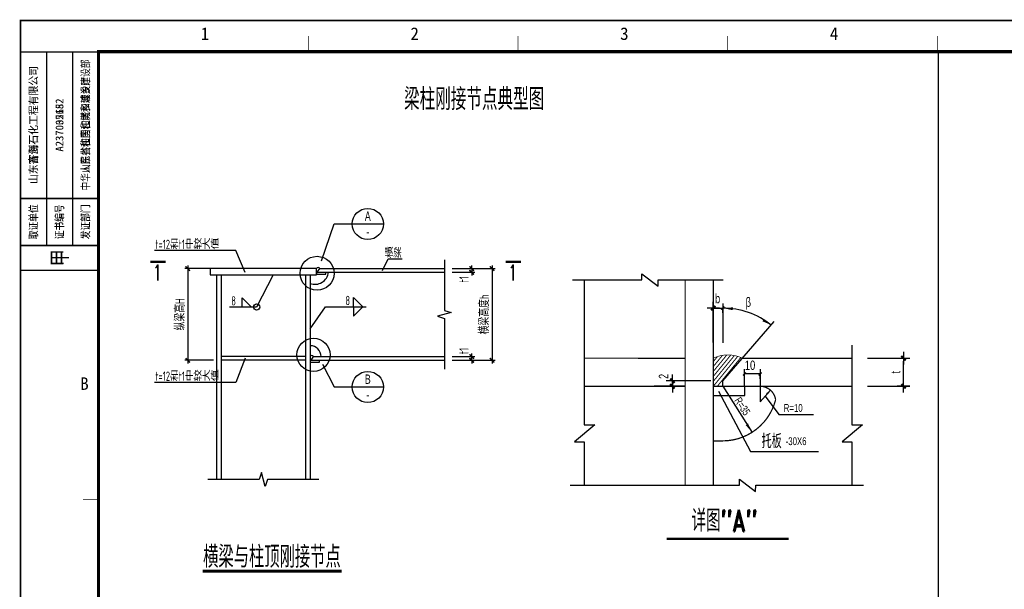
# Model space of a CAD drawing. Extents: x -294221 to 474257, y -25219 to 114942.
# Tile 66 of 69: x 390107 to 421646, y 29913 to 48167. Entities that reach past the tile are written whole.
import ezdxf
from ezdxf.enums import TextEntityAlignment as Align

# ---------------------------------------------------------------- set-up
doc = ezdxf.new("R2010")
doc.units = 0
doc.header["$LTSCALE"] = 1000
for name, color, linetype in [('_TCC_NET_BORDER', 7, 'Continuous'), ('BORDER', 7, 'Continuous'), ('DIM', 3, 'Continuous'), ('STEEL', 7, 'Continuous'), ('text', 7, 'Continuous'), ('THICK', 6, 'Continuous'), ('THIN', 7, 'Continuous'), ('WELD', 7, 'Continuous'), ('XIANGTU', 7, 'Continuous'), ('XIANGTUT', 3, 'Continuous'), ('图层4', 7, 'Continuous'), ('尺寸短线', 253, 'Continuous'), ('尺寸线', 253, 'Continuous')]:
    doc.layers.add(name, color=color, linetype=linetype)
doc.styles.add('DIMHZ', font='tcc_simp.shx', dxfattribs={"width": 0.8, "bigfont": 'tcc_hzdx.shx'})
doc.styles.add('H', font='romand.shx', dxfattribs={"width": 0.6, "bigfont": 'tcc_hzdx.shx'})
doc.styles.add('HZ', font='txt.shx', dxfattribs={"width": 0.7, "height": 5, "bigfont": 'hzdx.shx'})
doc.styles.add('MYROMANS', font='myromans.shx', dxfattribs={"width": 0.7, "bigfont": 'hzdx.shx'})
doc.styles.add('QC_宋体', font='txt')
doc.styles.add('TSSD_Dimension', font='tssdeng.shx', dxfattribs={"width": 0.7, "bigfont": 'hztxt.shx'})
doc.styles.add('TSSD_Label', font='tssdeng.shx', dxfattribs={"width": 0.7, "bigfont": 'hztxt.shx'})
doc.styles.add('TSSD_Rein', font='Tssdeng.shx', dxfattribs={"width": 0.7, "bigfont": '@@tssdchn.shx'})
doc.styles.add('宋体', font='txt')
doc.dimstyles.new('TSSD_10_100', dxfattribs={"dimtxt": 300, "dimasz": 100, "dimexe": 100, "dimexo": 250, "dimgap": 100, "dimtad": 1, "dimdec": 0, "dimlfac": 0.1, "dimzin": 0, "dimdsep": 46, "dimtxsty": 'TSSD_Dimension', "dimblk": 'ARCHTICK', "dimblk1": 'ARCHTICK', "dimblk2": 'ARCHTICK', "dimcen": 0, "dimdle": 100, "dimclrt": 7, "dimadec": 0, "dimazin": 0, "dimtfac": 1, "dimtdec": 0, "dimtix": 1, "dimtmove": 2, "dimatfit": 3, "dimfxl": 0, "dimtolj": 1, "dimtzin": 0, "dimarcsym": 0})
doc.dimstyles.new('TSSD_LEADER_STYLE_2.0', dxfattribs={"dimtxt": 0.18, "dimasz": 2, "dimexe": 0.18, "dimexo": 0.0625, "dimgap": 0.09, "dimtad": 0, "dimtih": 1, "dimtoh": 1, "dimdec": 4, "dimzin": 0, "dimdsep": 46, "dimtxsty": 'Standard', "dimcen": 0.09, "dimadec": 0, "dimazin": 0, "dimtfac": 1, "dimtdec": 4, "dimtofl": 0, "dimtmove": 0, "dimatfit": 3, "dimfxl": 0, "dimtolj": 1, "dimtzin": 0, "dimarcsym": 0})

# ---------------------------------------------------------------- blocks, each defined once
blk = doc.blocks.new('A')
for p, q in [((-2, 0), (2, 0)), ((0, -2), (0, 2))]:
    blk.add_line(p, q)
at = {"const_width": 0.7}
for points in [[(0, 0), (-0.71, -0.71)], [(0, 0), (0.71, 0.71)]]:
    blk.add_lwpolyline(points, dxfattribs=at)
blk = doc.blocks.new('1')
at = {"rotation": 180}
blk.add_blockref('A', (0, 0), dxfattribs=at)
blk = doc.blocks.new('BB')
at = {"layer": '尺寸短线', "const_width": 0.45}
blk.add_lwpolyline([(-0.5, -0.5), (0.5, 0.5)], dxfattribs=at)
at = {"layer": '尺寸线'}
blk.add_line((-1.52, 0), (0, 0), dxfattribs=at)
blk = doc.blocks.new('_ArchTick')
at = {"color": 0, "linetype": 'ByBlock', "const_width": 0.5}
blk.add_lwpolyline([(-0.71, -0.71), (0.71, 0.71)], dxfattribs=at)
blk = doc.blocks.new('*D554')
at = {"layer": 'Defpoints', "color": 0}
for p in [(396461, 40191), (395492, 37251), (396561, 37251)]:
    blk.add_point(p, dxfattribs=at)
at = {"layer": 'DIM', "color": 0, "lineweight": -2}
for p, q in [((396211, 40191), (395392, 40191)), ((395492, 40291), (395492, 37151)), ((396311, 37251), (395392, 37251))]:
    blk.add_line(p, q, dxfattribs=at)
at = {"layer": 'DIM', "color": 0, "lineweight": -2, "xscale": 100, "yscale": 100, "zscale": 100}
for p, rotation in [((395492, 40191), 90), ((395492, 37251), 270)]:
    blk.add_blockref('_ArchTick', p, dxfattribs=dict(at, rotation=rotation))
at = {"layer": 'DIM', "color": 7, "insert": (395242, 38721), "char_height": 300, "attachment_point": 5, "rotation": 90, "style": 'TSSD_Dimension'}
blk.add_mtext('\\A1;纵梁高H', dxfattribs=at)
blk = doc.blocks.new('*D557')
at = {"layer": 'Defpoints', "color": 0}
for p in [(403713, 37371), (403713, 37251), (404587, 37371)]:
    blk.add_point(p, dxfattribs=at)
at = {"layer": 'DIM', "color": 0, "lineweight": -2}
for p, q in [((403963, 37371), (404687, 37371)), ((403963, 37251), (404687, 37251)), ((404587, 37371), (404587, 37471)), ((404587, 37251), (404587, 37371)), ((404587, 37251), (404587, 37151))]:
    blk.add_line(p, q, dxfattribs=at)
at = {"layer": 'DIM', "color": 0, "lineweight": -2, "xscale": 100, "yscale": 100, "zscale": 100}
for p, rotation in [((404587, 37371), 270), ((404587, 37251), 90)]:
    blk.add_blockref('_ArchTick', p, dxfattribs=dict(at, rotation=rotation))
at = {"layer": 'DIM', "color": 7, "insert": (404337, 37549), "char_height": 300, "attachment_point": 5, "rotation": 90, "style": 'TSSD_Dimension'}
blk.add_mtext('\\A1;t1', dxfattribs=at)
blk = doc.blocks.new('*D558')
at = {"layer": 'Defpoints', "color": 0}
for p in [(403713, 40191), (403713, 40071), (404587, 40071)]:
    blk.add_point(p, dxfattribs=at)
at = {"layer": 'DIM', "color": 0, "lineweight": -2}
for p, q in [((403963, 40191), (404687, 40191)), ((403963, 40071), (404687, 40071)), ((404587, 40191), (404587, 40291)), ((404587, 40191), (404587, 40071)), ((404587, 40071), (404587, 39971))]:
    blk.add_line(p, q, dxfattribs=at)
at = {"layer": 'DIM', "color": 0, "lineweight": -2, "xscale": 100, "yscale": 100, "zscale": 100}
for p, rotation in [((404587, 40191), 270), ((404587, 40071), 90)]:
    blk.add_blockref('_ArchTick', p, dxfattribs=dict(at, rotation=rotation))
at = {"layer": 'DIM', "color": 7, "insert": (404337, 39848), "char_height": 300, "attachment_point": 5, "rotation": 90, "style": 'TSSD_Dimension'}
blk.add_mtext('\\A1;t1', dxfattribs=at)
blk = doc.blocks.new('*D559')
at = {"layer": 'Defpoints', "color": 0}
for p in [(403713, 40191), (403713, 37251), (405239, 37251)]:
    blk.add_point(p, dxfattribs=at)
at = {"layer": 'DIM', "color": 0, "lineweight": -2}
for p, q in [((403963, 40191), (405339, 40191)), ((405239, 40291), (405239, 37151)), ((403963, 37251), (405339, 37251))]:
    blk.add_line(p, q, dxfattribs=at)
at = {"layer": 'DIM', "color": 0, "lineweight": -2, "xscale": 100, "yscale": 100, "zscale": 100}
for p, rotation in [((405239, 40191), 90), ((405239, 37251), 270)]:
    blk.add_blockref('_ArchTick', p, dxfattribs=dict(at, rotation=rotation))
at = {"layer": 'DIM', "color": 7, "insert": (404989, 38721), "char_height": 300, "attachment_point": 5, "rotation": 90, "style": 'TSSD_Dimension'}
blk.add_mtext('\\A1;横梁高度h', dxfattribs=at)
blk = doc.blocks.new('_WELD004')
at = {"color": 0, "linetype": 'ByBlock'}
for p, q in [((0, 1), (1, 0)), ((0, 0), (0, 1))]:
    blk.add_line(p, q, dxfattribs=at)
blk = doc.blocks.new('_WELD003')
at = {"color": 0, "linetype": 'ByBlock'}
blk.add_circle((0, 0), 0.5, dxfattribs=at)
blk = doc.blocks.new('FH19.资质证书')
for p, q in [((-25, 0), (0, 0)), ((-16.67, 0), (-16.67, -62)), ((-8.33, 0), (-8.33, -62)), ((-25, -47), (0, -47)), ((-25, -62), (0, -62)), ((-25, -70), (0, -70))]:
    blk.add_line(p, q)
for p in [(-16.67, -62), (-8.33, -62)]:
    blk.add_point(p)
at = {"style": '宋体', "width": 0.8}
for s, height, p in [('取证单位', 2.5, (-20.83, -54.5)), ('证书编号', 2.5, (-12.5, -54.5)), ('发证部门', 2.5, (-4.17, -54.5)), ('甲', 5, (-12.5, -66))]:
    blk.add_text(s, height=height, rotation=90, dxfattribs=at).set_placement(p, align=Align.MIDDLE_CENTER)
at = {"style": '宋体'}
for tag, width, p in [('公司名称', 0.9, (-20.83, -23.5)), ('发证部门', 0.8, (-4.17, -23.5))]:
    blk.add_attdef(tag, text='', height=2.5, rotation=90, dxfattribs=dict(at, width=width)).set_placement(p, align=Align.MIDDLE_CENTER)
blk.add_attdef('证书编号', text='', height=2.5, rotation=90, dxfattribs=at).set_placement((-12.5, -23.5), align=Align.MIDDLE_CENTER)
blk = doc.blocks.new('FH19.A2-横')
blk.add_blockref('FH19.资质证书', (25, 410)).add_auto_attribs({'公司名称': '山东富海石化工程有限公司', '证书编号': 'A237005152', '发证部门': '中华人民共和国住房和城乡建设部'})
blk = doc.blocks.new('A1E图框')
for points, const_width in [([(0, 0), (841, 0), (841, 594), (0, 594)], 0.5), ([(25, 10), (831, 10), (831, 584), (25, 584)], 1)]:
    blk.add_lwpolyline(points, close=True, dxfattribs=dict(const_width=const_width))
at = {"const_width": 0.2}
for points in [[(92.17, 589), (92.17, 584)], [(159.33, 589), (159.33, 584)], [(226.5, 589), (226.5, 584)], [(293.67, 589), (293.67, 584)], [(25, 440.5), (20, 440.5)]]:
    blk.add_lwpolyline(points, dxfattribs=at)
blk.add_blockref('FH19.资质证书', (25, 584)).add_auto_attribs({'公司名称': '山东齐创石化工程有限公司', '证书编号': 'A237032682', '发证部门': '山东省住房和城乡建设厅'})
at = {"style": 'QC_宋体'}
for s, p in [('1', (59.1, 589.78)), ('2', (126.27, 589.78)), ('3', (193.44, 589.78)), ('4', (260.61, 589.78)), ('B', (20.5, 477.62))]:
    blk.add_text(s, height=4, dxfattribs=at).set_placement(p, align=Align.MIDDLE_CENTER)

msp = doc.modelspace()

# ---------------------------------------------------------------- linework, layer by layer
at = {"color": 50}
msp.add_line((419532.199, 47142.009, -4116055.264), (419532.199, -10257.991, -4116055.264), dxfattribs=at)
at = {"color": 0}
for p, q in [((408185.399, 39825.957, -4116055.264), (408185.399, 35181.201, -4116055.264)), ((412324.566, 39074.19, -4116055.264), (412324.566, 37954.995, -4116055.264)), ((412324.566, 38924.19, -4116055.264), (412624.566, 38924.19, -4116055.264)), ((412624.566, 39074.19, -4116055.264), (412624.566, 37806.672, -4116055.264)), ((416759.945, 37735.995, -4116055.264), (416759.945, 35181.201, -4116055.264)), ((413324.566, 36418.947, -4116055.264), (413324.566, 36962.947, -4116055.264)), ((413824.566, 36962.947, -4116055.264), (413824.566, 35918.947, -4116055.264)), ((413824.566, 36812.947, -4116055.264), (413324.566, 36812.947, -4116055.264)), ((412624.566, 36418.947, -4116055.264), (413564.271, 34942.649, -4116055.264)), ((413824.566, 35918.947, -4116055.264), (414153.672, 36295.363, -4116055.264)), ((412494.985, 36260.413, -4116055.264), (413518.573, 34334.03, -4116055.264)), ((413989.119, 36107.155, -4116055.264), (414426.945, 35519.995, -4116055.264)), ((414426.945, 35519.995, -4116055.264), (415531.31, 35519.995, -4116055.264)), ((408532.399, 35181.201, -4116055.264), (407874.399, 34642.995, -4116055.264)), ((408185.399, 35181.201, -4116055.264), (408532.399, 35181.201, -4116055.264)), ((417106.945, 35181.201, -4116055.264), (416448.945, 34642.995, -4116055.264)), ((416759.945, 35181.201, -4116055.264), (417106.945, 35181.201, -4116055.264)), ((407874.399, 34642.995, -4116055.264), (408185.399, 34642.995, -4116055.264)), ((408185.399, 34642.995, -4116055.264), (408185.399, 33246.03, -4116055.264)), ((416448.945, 34642.995, -4116055.264), (416759.945, 34642.995, -4116055.264)), ((416759.945, 34642.995, -4116055.264), (416759.945, 33246.03, -4116055.264)), ((413518.573, 34334.03, -4116055.264), (415696.978, 34334.03, -4116055.264))]:
    msp.add_line(p, q, dxfattribs=at)
at = {"color": 3}
for p, q in [((412324.566, 37818.947, -4116055.264), (412324.566, 39124.19, -4116055.264)), ((417259.945, 37318.947, -4116055.264), (418618.328, 37318.947, -4116055.264)), ((418418.328, 36518.947, -4116055.264), (418418.328, 37218.947, -4116055.264)), ((412249.279, 36597.056, -4116055.264), (410959.538, 36597.056, -4116055.264)), ((411424.566, 36418.947, -4116055.264), (410435.286, 36418.947, -4116055.264)), ((417259.945, 36418.947, -4116055.264), (418618.328, 36418.947, -4116055.264))]:
    msp.add_line(p, q, dxfattribs=at)
for p, q in [((412624.566, 36597.056, -4116055.264), (414277.595, 38490.761, -4116055.264)), ((409914.238, 37318.947, -4116055.264), (411424.566, 37318.947, -4116055.264)), ((413254.753, 37318.947, -4116055.264), (416759.945, 37318.947, -4116055.264)), ((409914.238, 36418.947, -4116055.264), (411055.337, 36418.947, -4116055.264)), ((412324.566, 36418.947, -4116055.264), (416759.945, 36418.947, -4116055.264))]:
    msp.add_line(p, q)
at = {"color": 4}
msp.add_line((412624.566, 36418.947, -4116055.264), (412624.566, 36597.056, -4116055.264), dxfattribs=at)
at = {"color": 6}
for p, q in [((412324.566, 36418.947, -4116055.264), (413324.566, 36418.947, -4116055.264)), ((413324.566, 36418.947, -4116055.264), (413324.566, 36118.947, -4116055.264)), ((412324.566, 36118.947, -4116055.264), (413324.566, 36118.947, -4116055.264))]:
    msp.add_line(p, q, dxfattribs=at)
at = {"color": 4, "const_width": 40, "elevation": -4116055.264}
for points in [[(411424.566, 39825.957), (411424.566, 33246.03)], [(412324.566, 39825.957), (412324.566, 33246.03)], [(408185.399, 37318.947), (411424.566, 37318.947)], [(412324.566, 37318.947), (412324.566, 36418.947)], [(416759.945, 37318.947), (413254.926, 37319.195), (412624.566, 36597.056), (412624.566, 36418.947)], [(411424.566, 36418.947), (408185.399, 36418.947)], [(413324.566, 36418.947), (413324.566, 36118.947), (412324.566, 36118.947)], [(412324.566, 36418.947), (416759.945, 36418.947)], [(412324.566, 36118.947), (412815.141, 36118.947)]]:
    msp.add_lwpolyline(points, dxfattribs=at)
at = {"color": 0, "elevation": -4116055.264}
for points in [[(412624.566, 38924.19, 0, 90, 0), (412950.361, 38902.916, 90, 90, 0)], [(414182.003, 38381.25, 0, 90, 0), (413921.559, 38540.88, 90, 90, 0)], [(414153.672, 36295.363, 0, 70, 0), (414045.064, 36171.142, 70, 70, 0)], [(413564.271, 34942.649, 0, 90, 0), (413401.344, 35198.612, 90, 90, 0)]]:
    msp.add_lwpolyline(points, format="xyseb", dxfattribs=at)
at = {"color": 0, "const_width": 30, "elevation": -4116055.264}
for points in [[(412324.566, 36893.238), (412758.842, 37425.022)], [(412324.566, 36735.141), (412884.88, 37421.261)], [(412324.566, 37051.335), (412618.854, 37411.7)], [(412324.566, 36577.044), (413000.375, 37404.592)], [(412324.566, 36418.947), (413107.25, 37377.365)], [(412324.566, 37209.432), (412457.823, 37372.609)], [(412453.674, 36418.947), (413212.128, 37347.694)]]:
    msp.add_lwpolyline(points, dxfattribs=at)
at = {"color": 0, "const_width": 20, "elevation": -4116055.264}
msp.add_lwpolyline([(413254.926, 37319.195, 0.228739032), (412324.566, 37318.947)], format="xyb", dxfattribs=at)
at = {"color": 4, "const_width": 40, "elevation": -4116055.264}
for points in [[(414320.089, 35985.703, 0.375513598), (413824.566, 36418.947)], [(412624.566, 34668.947, 0.342700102), (414320.089, 35985.703)]]:
    msp.add_lwpolyline(points, format="xyb", dxfattribs=at)
at = {"elevation": -4116055.264}
for points, const_width in [([(412624.566, 34668.947), (412324.566, 34668.947)], 40), ([(410835.418, 31532.937), (414739.692, 31532.937)], 80)]:
    msp.add_lwpolyline(points, dxfattribs=dict(at, const_width=const_width))
at = {"color": 0}
msp.add_arc((412624.566, 36418.947, -4116055.264), 2505.244, 51.5617432, 90, dxfattribs=at)
at = {"layer": 'BORDER', "elevation": -4116055.264}
msp.add_lwpolyline([(390132.199, -11257.991), (390132.199, 48142.009), (474232.199, 48142.009), (474232.199, -11257.991)], close=True, dxfattribs=at)
at = {"layer": 'BORDER', "const_width": 50, "elevation": -4116055.264}
msp.add_lwpolyline([(392632.199, -10257.991), (392632.199, 47142.009), (473232.199, 47142.009), (473232.199, -10257.991)], close=True, dxfattribs=at)
at = {"layer": 'STEEL'}
for p, q in [((399610.752, 40071.071, -4116055.264), (399610.752, 40011.071, -4116055.264)), ((399610.752, 40071.071, -4116055.264), (403713.107, 40071.071, -4116055.264)), ((399650.752, 40091.071, -4116055.264), (399720.773, 40191.071, -4116055.264)), ((399650.752, 40091.071, -4116055.264), (399650.752, 40071.071, -4116055.264)), ((399720.773, 40191.071, -4116055.264), (403713.107, 40191.071, -4116055.264)), ((399910.752, 40011.071, -4116055.264), (399910.752, 40071.071, -4116055.264)), ((396410.752, 39991.071, -4116055.264), (396410.752, 33431.204, -4116055.264)), ((396560.752, 39991.071, -4116055.264), (396560.752, 33431.204, -4116055.264)), ((399260.752, 39991.071, -4116055.264), (399260.752, 33431.204, -4116055.264)), ((399410.752, 39991.071, -4116055.264), (399410.752, 33431.204, -4116055.264)), ((399610.752, 40011.071, -4116055.264), (399910.752, 40011.071, -4116055.264)), ((399260.752, 37371.071, -4116055.264), (396560.752, 37371.071, -4116055.264)), ((399260.752, 37251.071, -4116055.264), (396560.752, 37251.071, -4116055.264)), ((399410.752, 37251.071, -4116055.264), (399410.752, 37191.071, -4116055.264)), ((399410.752, 37251.071, -4116055.264), (403713.107, 37251.071, -4116055.264)), ((399450.752, 37271.071, -4116055.264), (399520.773, 37371.071, -4116055.264)), ((399450.752, 37271.071, -4116055.264), (399450.752, 37251.071, -4116055.264)), ((399520.773, 37371.071, -4116055.264), (403713.107, 37371.071, -4116055.264)), ((399710.752, 37191.071, -4116055.264), (399710.752, 37251.071, -4116055.264)), ((399410.752, 37191.071, -4116055.264), (399710.752, 37191.071, -4116055.264))]:
    msp.add_line(p, q, dxfattribs=at)
at = {"layer": 'STEEL', "elevation": -4116055.264}
msp.add_lwpolyline([(396210.752, 39991.071), (399610.752, 39991.071), (399610.752, 40191.071), (396210.752, 40191.071)], close=True, dxfattribs=at)
at = {"layer": 'STEEL'}
for centre, radius, start, end in [((399561.506, 40129.617, -4116055.264), 443.13, 250.1107916, 352.4079613), ((399665.763, 40154.588, -4116055.264), 66.009, 33.5521426, 146.4478574), ((399412.245, 37369.115, -4116055.264), 348.469, 0.3216071, 90.098959), ((399465.763, 37334.588, -4116055.264), 66.009, 33.5521426, 146.4478574)]:
    msp.add_arc(centre, radius, start, end, dxfattribs=at)
at = {"layer": 'THICK', "elevation": -4116055.264}
for points, const_width in [([(394288.369, 40407.035), (394778.33, 40407.035)], 67.5), ([(405670.58, 40407.035), (406160.541, 40407.035)], 67.5), ([(395966.162, 30496.131), (400420.046, 30496.131)], 96.04)]:
    msp.add_lwpolyline(points, dxfattribs=dict(at, const_width=const_width))
at = {"layer": 'THIN', "linetype": 'ByBlock'}
for p, q in [((397033.726, 40765.4, -4116055.264), (394427.77, 40765.4, -4116055.264)), ((397326.604, 40069.796, -4116055.264), (397033.726, 40765.4, -4116055.264)), ((401726.735, 40125.777, -4116055.264), (401904.946, 40500.352, -4116055.264)), ((401904.946, 40500.352, -4116055.264), (402356.893, 40500.352, -4116055.264)), ((397326.604, 37315.292, -4116055.264), (397033.726, 36541.679, -4116055.264)), ((397033.726, 36541.679, -4116055.264), (394427.77, 36541.679, -4116055.264))]:
    msp.add_line(p, q, dxfattribs=at)
at = {"layer": 'THIN', "elevation": -4116055.264}
for points in [[(403713.107, 40471.071), (403713.107, 38851.071), (403933.107, 38781.071), (403493.107, 38661.071), (403713.107, 38591.071), (403713.107, 36971.071)], [(399690.752, 33431.204), (398040.752, 33431.204), (397970.752, 33211.204), (397850.752, 33651.204), (397780.752, 33431.204), (396130.752, 33431.204)]]:
    msp.add_lwpolyline(points, dxfattribs=at)
at = {"layer": 'WELD'}
for p, q in [((397696.434, 38956.408, -4116055.264), (396832.323, 38956.408, -4116055.264)), ((399903.329, 38967.346, -4116055.264), (401201.084, 38967.346, -4116055.264))]:
    msp.add_line(p, q, dxfattribs=at)
for centre, radius in [((399631.615, 40039.15, -4116055.264), 544.316), ((399518.976, 37426.511, -4116055.264), 531.806)]:
    msp.add_circle(centre, radius, dxfattribs=at)
at = {"layer": 'XIANGTU'}
for p, q in [((399771.194, 40435.99, -4116055.264), (400175.821, 41620.674, -4116055.264)), ((400175.821, 41620.674, -4116055.264), (401757.328, 41620.674, -4116055.264)), ((399802.718, 37122.663, -4116055.264), (400175.821, 36396.855, -4116055.264)), ((400175.821, 36396.855, -4116055.264), (401757.328, 36396.855, -4116055.264))]:
    msp.add_line(p, q, dxfattribs=at)
for centre in [(401257.328, 41620.674, -4116055.264), (401257.328, 36396.855, -4116055.264)]:
    msp.add_circle(centre, 500, dxfattribs=at)
at = {"layer": '图层4', "color": 3, "elevation": -4116055.264}
for points in [[(407817.266, 39825.957), (410039.502, 39825.957), (410037.847, 40025.957), (410556.357, 39630.205), (410557.988, 39825.957), (412643.66, 39825.957)], [(407739.805, 33246.03), (413163.799, 33246.03), (413162.144, 33446.03), (413680.654, 33050.277), (413682.285, 33246.03), (417136.887, 33246.03)]]:
    msp.add_lwpolyline(points, dxfattribs=at)

# ---------------------------------------------------------------- block references
for name, p, xscale, yscale, zscale in [('A1E图框', (390132.199, -11257.991), 100, 100, 100), ('FH19.A2-横', (390129.699, 6101.009, -4116055.264), 100.1, 100.1, 100.1)]:
    msp.add_blockref(name, p, dxfattribs=dict(xscale=xscale, yscale=yscale, zscale=zscale))
at = {"color": 3, "xscale": 100, "yscale": 100, "zscale": 100}
msp.add_blockref('1', (412324.566, 38924.19, -4116055.264), dxfattribs=at)
for p, rotation in [((418418.328, 37318.947, -4116055.264), 90), ((411014.263, 36597.056, -4116055.264), 270), ((411014.263, 36418.947, -4116055.264), 90), ((418418.328, 36418.947, -4116055.264), 270)]:
    msp.add_blockref('1', p, dxfattribs=dict(at, rotation=rotation))
at = {"layer": '_TCC_NET_BORDER', "color": 4, "xscale": -100, "yscale": 100, "zscale": 100, "rotation": 270}
for p in [(412324.566, 38924.19, -4116055.264), (412624.566, 38924.19, -4116055.264), (413324.566, 36812.947, -4116055.264), (413824.566, 36812.947, -4116055.264)]:
    msp.add_blockref('BB', p, dxfattribs=at)
at = {"layer": 'WELD'}
for name, p, xscale, yscale, zscale in [('_WELD004', (397232.323, 38956.408, -4116055.264), 300, 300, 300), ('_WELD004', (400801.084, 38967.346, -4116055.264), 300, 300, 300), ('_WELD003', (397696.434, 38956.408, -4116055.264), 200, 200, 200)]:
    msp.add_blockref(name, p, dxfattribs=dict(at, xscale=xscale, yscale=yscale, zscale=zscale))
at = {"layer": 'WELD', "xscale": -300, "yscale": 300, "zscale": 300, "rotation": 180}
msp.add_blockref('_WELD004', (400801.084, 38967.346, -4116055.264), dxfattribs=at)

# ---------------------------------------------------------------- texts
at = {"color": 4, "style": 'MYROMANS', "width": 0.75}
msp.add_text('梁柱刚接节点典型图', height=700, dxfattribs=at).set_placement((402420.177, 45269.632, -4116055.264))
at = {"style": 'HZ', "width": 0.7}
for p in [(394519.231, 40057.035, -4116055.264), (405901.442, 40057.035, -4116055.264)]:
    msp.add_text('1', height=500, dxfattribs=at).set_placement(p, align=Align.MIDDLE)
at = {"color": 0, "style": 'MYROMANS', "width": 0.75}
for s, p in [('b', (412378.879, 39081.597, -4116055.264)), ('10', (413333.609, 36944.575, -4116055.264))]:
    msp.add_text(s, height=300, dxfattribs=at).set_placement(p)
at = {"style": 'MYROMANS', "width": 0.75}
msp.add_text('R=35', height=250, rotation=303.1474944, dxfattribs=at).set_placement((412986.575, 35963.663, -4116055.264))
for s, p in [('R=10', (414580.507, 35600.135, -4116055.264)), ('-30X6', (414641.757, 34533.942, -4116055.264))]:
    msp.add_text(s, height=250, dxfattribs=at).set_placement(p)
at = {"insert": (418168.328, 36868.947, -4116055.264), "char_height": 300, "attachment_point": 5, "rotation": 90, "style": 'MYROMANS'}
msp.add_mtext('\\A1;t', dxfattribs=at)
at = {"color": 4, "insert": (410730.284, 36737.263, -4116055.264), "char_height": 300, "attachment_point": 5, "rotation": 90, "style": 'MYROMANS'}
msp.add_mtext('\\A1;2 ', dxfattribs=at)
at = {"layer": '_TCC_NET_BORDER', "linetype": 'ByBlock', "ltscale": 0.5, "style": 'MYROMANS', "width": 0.75}
msp.add_text('托板', height=450, dxfattribs=at).set_placement((413873.162, 34435.377, -4116055.264))
at = {"layer": 'text', "width": 0.7}
for s, height, style, p in [('t=12和t1中较大值', 300, 'TSSD_Rein', (394448.333, 40816.212, -4116055.264)), ('8', 300, 'TSSD_Label', (396882.323, 39006.408, -4116055.264)), ('8', 300, 'TSSD_Label', (400538.007, 39017.346, -4116055.264)), ('t=12和t1中较大值', 300, 'TSSD_Rein', (394448.333, 36592.491, -4116055.264)), ('横梁与柱顶刚接节点', 700, 'TSSD_Dimension', (395981.573, 30603.702, -4116055.264))]:
    msp.add_text(s, height=height, dxfattribs=dict(at, style=style)).set_placement(p)
at = {"layer": 'text', "style": 'TSSD_Rein', "width": 0.7}
msp.add_text('横梁', height=300, dxfattribs=at).set_placement((402344.844, 40535.376, -4116055.264), align=Align.RIGHT)
at = {"layer": 'XIANGTUT', "style": 'DIMHZ', "width": 0.7}
for s, p in [('A', (401257.328, 41870.674, -4116055.264)), ('-', (401257.328, 41370.674, -4116055.264)), ('B', (401257.328, 36646.855, -4116055.264)), ('-', (401257.328, 36146.855, -4116055.264))]:
    msp.add_text(s, height=300, dxfattribs=at).set_placement(p, align=Align.MIDDLE)
at = {"layer": '图层4', "color": 3, "style": 'MYROMANS', "width": 0.75}
msp.add_text('β', height=300, dxfattribs=at).set_placement((413359.687, 38966.686, -4116055.264))
at = {"layer": '图层4', "color": 2, "linetype": 'Continuous', "style": 'H', "width": 0.7}
msp.add_text('详图"A"', height=700, dxfattribs=at).set_placement((411627.918, 31763.195, -4116055.264))

# ---------------------------------------------------------------- dimensions: what is measured, and where the dimension line sits
at = {"layer": 'DIM'}
for base, p1, p2, text, picture, middle in [((395491.845, 37251.071, -4116055.264), (396460.752, 40191.071, -4116055.264), (396560.752, 37251.071, -4116055.264), '纵梁高H', '*D554', (395241.845, 38721.071, -4116055.264)), ((405238.855, 37251.071, -4116055.264), (403713.107, 40191.071, -4116055.264), (403713.107, 37251.071, -4116055.264), '横梁高度h', '*D559', (404988.855, 38721.071, -4116055.264))]:
    dim = msp.add_linear_dim(base=base, p1=p1, p2=p2, angle=90, text=text, dimstyle='TSSD_10_100', override={"dimscale": 1, "dimlfac": 0.1}, dxfattribs=at)
    dim.commit()
    dim.dimension.update_dxf_attribs({"geometry": picture, "text_midpoint": middle})
for base, p1, p2, angle, picture, middle in [((404587.421, 40071.071, -4116055.264), (403713.107, 40191.071, -4116055.264), (403713.107, 40071.071, -4116055.264), 90, '*D558', (404337.421, 39848.253, -4116055.264)), ((404587.421, 37371.071, -4116055.264), (403713.107, 37251.071, -4116055.264), (403713.107, 37371.071, -4116055.264), 270, '*D557', (404337.421, 37549.379, -4116055.264))]:
    dim = msp.add_linear_dim(base=base, p1=p1, p2=p2, angle=angle, text='t1', dimstyle='TSSD_10_100', override={"dimscale": 1, "dimlfac": 0.1}, dxfattribs=at)
    dim.commit()
    dim.dimension.update_dxf_attribs({"geometry": picture, "text_midpoint": middle, "dimtype": 160})

# ---------------------------------------------------------------- leaders
at = {"layer": 'WELD'}
for points in [[(398223.541, 39991.071, -4116055.264), (397696.434, 38956.408, -4116055.264)], [(399410.752, 38258.072, -4116055.264), (399903.329, 38967.346, -4116055.264)]]:
    msp.add_leader(points, dimstyle='TSSD_LEADER_STYLE_2.0', override={"dimscale": 1}, dxfattribs=at)

doc.saveas('drawing.dxf')
